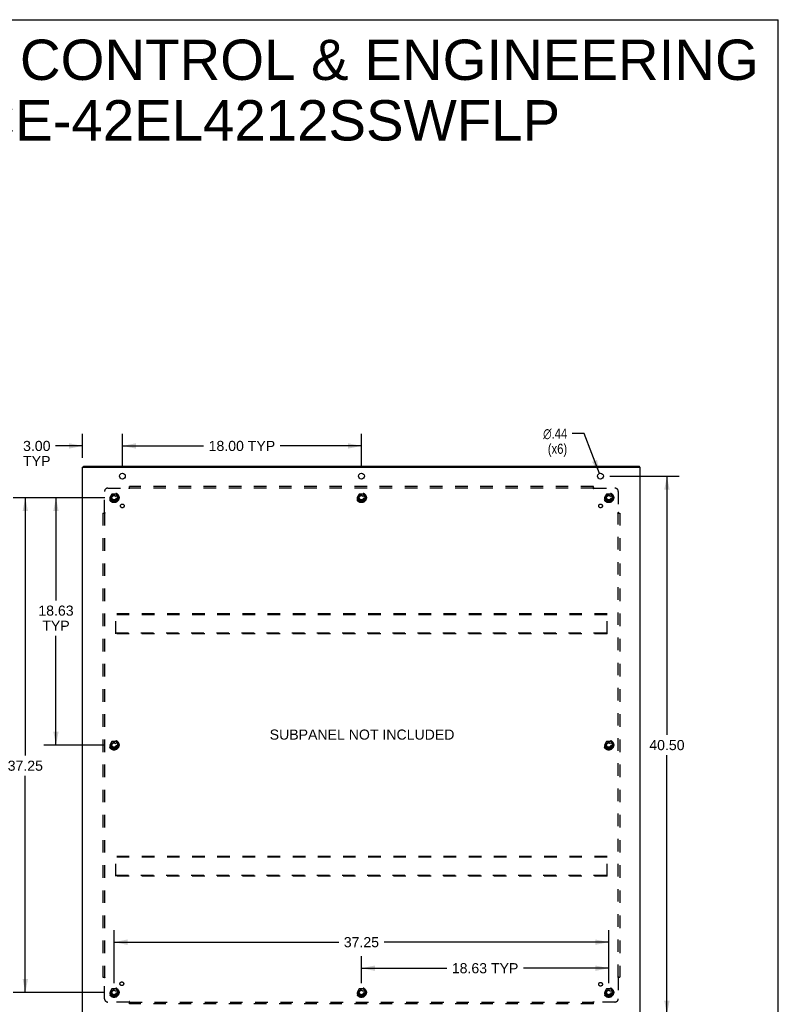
# Model space of a CAD drawing. Header units: inches. Extents: x 0 to 172, y 0 to 111.
# Tile 23 of 23: x 115 to 172, y 37 to 111. Entities that reach past the tile are written whole.
import ezdxf

# ---------------------------------------------------------------- set-up
doc = ezdxf.new("R2010")
doc.units = ezdxf.units.IN
doc.header["$LTSCALE"] = 9.468354
doc.header["$MEASUREMENT"] = 0
doc.linetypes.add('HIDDEN', pattern=[0.2, 0.1, -0.1])
doc.layers.get('0').update_dxf_attribs({"linetype": 'CONTINUOUS'})
for name, color, linetype in [('DEFAULT_2', 8, 'HIDDEN'), ('DIMENSIONS', 7, 'CONTINUOUS'), ('SUBPANEL', 7, 'CONTINUOUS')]:
    doc.layers.add(name, color=color, linetype=linetype)
doc.styles.get("Standard").update_dxf_attribs({"font": 'arial.ttf'})
doc.styles.add('TEXTSTYLE_1', font='gdt', dxfattribs={"width": 0.8})
doc.dimstyles.new('DIMSTYLE_1', dxfattribs={"dimtxt": 0.759494, "dimasz": 1.012658, "dimexe": 0.09, "dimexo": 0.07, "dimgap": 0.0375, "dimtad": 0, "dimtih": 1, "dimtoh": 1, "dimzin": 4, "dimdsep": 46, "dimtxsty": 'Standard', "dimblk": '_FILLED', "dimblk1": '_FILLED', "dimblk2": '_FILLED', "dimcen": 0.09, "dimadec": 3, "dimazin": 1, "dimtfac": 1, "dimtdec": 3, "dimtofl": 0, "dimtmove": 0, "dimatfit": 3, "dimldrblk": '_FILLED', "dimfxl": 0, "dimtolj": 1, "dimtzin": 4, "dimarcsym": 0})
doc.dimstyles.new('DIMSTYLE_2', dxfattribs={"dimtxt": 0.759494, "dimasz": 1.012658, "dimexe": 0.09, "dimexo": 0.07, "dimgap": 0.09, "dimtad": 0, "dimtih": 1, "dimtoh": 1, "dimzin": 4, "dimdsep": 46, "dimtxsty": 'Standard', "dimblk": '_FILLED', "dimblk1": '_FILLED', "dimblk2": '_FILLED', "dimcen": 0.09, "dimadec": 3, "dimazin": 1, "dimtfac": 1, "dimtdec": 3, "dimtofl": 0, "dimtmove": 0, "dimatfit": 1, "dimldrblk": '_FILLED', "dimfxl": 0, "dimtolj": 1, "dimtzin": 4, "dimarcsym": 0})

# ---------------------------------------------------------------- blocks, each defined once
blk = doc.blocks.new('_FILLED')
at = {"color": 0, "linetype": 'ByBlock'}
blk.add_solid([(0, 0), (-1, 0.2), (-1, -0.2)], dxfattribs=at)
blk = doc.blocks.new('*D1')
at = {"layer": 'DIMENSIONS', "color": 2, "linetype": 'Continuous'}
for p, q in [((121.425, 75.406), (114.535, 75.406)), ((115.447, 75.406), (115.447, 55.988)), ((115.447, 38.156), (115.447, 54.469)), ((121.425, 38.156), (114.535, 38.156))]:
    blk.add_line(p, q, dxfattribs=at)
at = {"layer": 'DIMENSIONS', "color": 2, "linetype": 'Continuous', "xscale": 1.0126582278, "yscale": 1.0126582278, "zscale": 1.0126582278}
for p, rotation in [((115.447, 75.406), 90), ((115.447, 38.156), 270)]:
    blk.add_blockref('_FILLED', p, dxfattribs=dict(at, rotation=rotation))
at = {"layer": 'DIMENSIONS', "color": 2, "linetype": 'Continuous', "insert": (115.447, 55.608), "char_height": 0.7595, "width": 2.65399, "attachment_point": 2, "line_spacing_factor": 0.9}
blk.add_mtext('37.25', dxfattribs=at)
blk = doc.blocks.new('*D2')
at = {"layer": 'DIMENSIONS', "color": 2, "linetype": 'Continuous'}
for p, q in [((121.425, 75.406), (116.846, 75.406)), ((117.757, 75.406), (117.757, 67.665)), ((117.757, 56.781), (117.757, 65.007)), ((121.425, 56.781), (116.846, 56.781))]:
    blk.add_line(p, q, dxfattribs=at)
at = {"layer": 'DIMENSIONS', "color": 2, "linetype": 'Continuous', "xscale": 1.0126582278, "yscale": 1.0126582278, "zscale": 1.0126582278}
for p, rotation in [((117.757, 75.406), 90), ((117.757, 56.781), 270)]:
    blk.add_blockref('_FILLED', p, dxfattribs=dict(at, rotation=rotation))
at = {"layer": 'DIMENSIONS', "color": 2, "linetype": 'Continuous', "insert": (117.757, 67.285), "char_height": 0.7595, "width": 2.65399, "attachment_point": 2, "line_spacing_factor": 0.9}
blk.add_mtext('18.63\\PTYP', dxfattribs=at)
blk = doc.blocks.new('*D3')
at = {"layer": 'DIMENSIONS', "color": 2, "linetype": 'Continuous'}
for p, q in [((140.759, 38.865), (140.759, 40.896)), ((159.384, 38.865), (159.384, 40.896)), ((140.759, 39.985), (147.189, 39.985)), ((159.384, 39.985), (152.954, 39.985))]:
    blk.add_line(p, q, dxfattribs=at)
at = {"layer": 'DIMENSIONS', "color": 2, "linetype": 'Continuous', "xscale": 1.0126582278, "yscale": 1.0126582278, "zscale": 1.0126582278, "rotation": 180}
blk.add_blockref('_FILLED', (140.759, 39.985), dxfattribs=at)
at = {"layer": 'DIMENSIONS', "color": 2, "linetype": 'Continuous', "xscale": 1.0126582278, "yscale": 1.0126582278, "zscale": 1.0126582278}
blk.add_blockref('_FILLED', (159.384, 39.985), dxfattribs=at)
at = {"layer": 'DIMENSIONS', "color": 2, "linetype": 'Continuous', "insert": (150.072, 40.364), "char_height": 0.7595, "width": 5.00588, "attachment_point": 2, "line_spacing_factor": 0.9}
blk.add_mtext('18.63 TYP', dxfattribs=at)
blk = doc.blocks.new('*D4')
at = {"layer": 'DIMENSIONS', "color": 2, "linetype": 'Continuous'}
for p, q in [((122.134, 38.865), (122.134, 42.856)), ((159.384, 38.865), (159.384, 42.856)), ((122.134, 41.944), (139.053, 41.944)), ((159.384, 41.944), (142.466, 41.944))]:
    blk.add_line(p, q, dxfattribs=at)
at = {"layer": 'DIMENSIONS', "color": 2, "linetype": 'Continuous', "xscale": 1.0126582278, "yscale": 1.0126582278, "zscale": 1.0126582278, "rotation": 180}
blk.add_blockref('_FILLED', (122.134, 41.944), dxfattribs=at)
at = {"layer": 'DIMENSIONS', "color": 2, "linetype": 'Continuous', "xscale": 1.0126582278, "yscale": 1.0126582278, "zscale": 1.0126582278}
blk.add_blockref('_FILLED', (159.384, 41.944), dxfattribs=at)
at = {"layer": 'DIMENSIONS', "color": 2, "linetype": 'Continuous', "insert": (140.759, 42.324), "char_height": 0.7595, "width": 2.65399, "attachment_point": 2, "line_spacing_factor": 0.9}
blk.add_mtext('37.25', dxfattribs=at)
blk = doc.blocks.new('*D5')
at = {"layer": 'DIMENSIONS', "color": 2, "linetype": 'Continuous'}
for p, q in [((163.764, 36.531), (163.764, 38.557)), ((159.468, 36.531), (164.676, 36.531)), ((162.325, 35.781), (164.676, 35.781)), ((163.764, 35.781), (163.764, 33.464)), ((163.764, 33.464), (162.878, 33.464))]:
    blk.add_line(p, q, dxfattribs=at)
at = {"layer": 'DIMENSIONS', "color": 2, "linetype": 'Continuous', "xscale": 1.0126582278, "yscale": 1.0126582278, "zscale": 1.0126582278}
for p, rotation in [((163.764, 36.531), 270), ((163.764, 35.781), 90)]:
    blk.add_blockref('_FILLED', p, dxfattribs=dict(at, rotation=rotation))
at = {"layer": 'DIMENSIONS', "color": 2, "linetype": 'Continuous', "insert": (162.498, 33.844), "char_height": 0.7595, "width": 2.05826, "attachment_point": 3, "line_spacing_factor": 0.9}
blk.add_mtext('.75\\PTYP', dxfattribs=at)
blk = doc.blocks.new('*D6')
at = {"layer": 'DIMENSIONS', "color": 2, "linetype": 'Continuous'}
for p, q in [((119.759, 78.415), (119.759, 80.216)), ((122.759, 77.74), (122.759, 80.216)), ((119.759, 79.304), (117.723, 79.304)), ((122.759, 79.304), (124.785, 79.304))]:
    blk.add_line(p, q, dxfattribs=at)
at = {"layer": 'DIMENSIONS', "color": 2, "linetype": 'Continuous', "xscale": 1.0126582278, "yscale": 1.0126582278, "zscale": 1.0126582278}
blk.add_blockref('_FILLED', (119.759, 79.304), dxfattribs=at)
at = {"layer": 'DIMENSIONS', "color": 2, "linetype": 'Continuous', "xscale": 1.0126582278, "yscale": 1.0126582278, "zscale": 1.0126582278, "rotation": 180}
blk.add_blockref('_FILLED', (122.759, 79.304), dxfattribs=at)
at = {"layer": 'DIMENSIONS', "color": 2, "linetype": 'Continuous', "insert": (117.344, 79.684), "char_height": 0.7595, "width": 2.0639, "attachment_point": 3, "line_spacing_factor": 0.9}
blk.add_mtext('3.00\\PTYP', dxfattribs=at)
blk = doc.blocks.new('*D7')
at = {"layer": 'DIMENSIONS', "color": 2, "linetype": 'Continuous'}
for p, q in [((157.52, 80.228), (156.634, 80.228)), ((158.68, 77.235), (157.52, 80.228))]:
    blk.add_line(p, q, dxfattribs=at)
at = {"layer": 'DIMENSIONS', "color": 2, "linetype": 'Continuous', "xscale": 1.0126582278, "yscale": 1.0126582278, "zscale": 1.0126582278, "rotation": 291.1890275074}
blk.add_blockref('_FILLED', (158.68, 77.235), dxfattribs=at)
at = {"layer": 'DIMENSIONS', "color": 2, "linetype": 'Continuous', "insert": (156.254, 80.608), "char_height": 0.75949, "width": 2.48647, "attachment_point": 3, "line_spacing_factor": 0.9, "style": 'TEXTSTYLE_1'}
blk.add_mtext('{\\fgdt;n}\\fArial;.44\\P(x6)', dxfattribs=at)
blk = doc.blocks.new('*D14')
at = {"layer": 'DIMENSIONS', "color": 2, "linetype": 'Continuous'}
for p, q in [((122.759, 77.74), (122.759, 80.216)), ((140.759, 77.74), (140.759, 80.216)), ((122.759, 79.304), (128.877, 79.304)), ((140.759, 79.304), (134.642, 79.304))]:
    blk.add_line(p, q, dxfattribs=at)
at = {"layer": 'DIMENSIONS', "color": 2, "linetype": 'Continuous', "xscale": 1.0126582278, "yscale": 1.0126582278, "zscale": 1.0126582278, "rotation": 180}
blk.add_blockref('_FILLED', (122.759, 79.304), dxfattribs=at)
at = {"layer": 'DIMENSIONS', "color": 2, "linetype": 'Continuous', "xscale": 1.0126582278, "yscale": 1.0126582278, "zscale": 1.0126582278}
blk.add_blockref('_FILLED', (140.759, 79.304), dxfattribs=at)
at = {"layer": 'DIMENSIONS', "color": 2, "linetype": 'Continuous', "insert": (131.759, 79.684), "char_height": 0.7595, "width": 5.00588, "attachment_point": 2, "line_spacing_factor": 0.9}
blk.add_mtext('18.00 TYP', dxfattribs=at)
blk = doc.blocks.new('*D15')
at = {"layer": 'DIMENSIONS', "color": 2, "linetype": 'Continuous'}
for p, q in [((159.468, 77.031), (164.676, 77.031)), ((163.764, 77.031), (163.764, 57.541)), ((163.764, 36.531), (163.764, 56.022)), ((159.468, 36.531), (164.676, 36.531))]:
    blk.add_line(p, q, dxfattribs=at)
at = {"layer": 'DIMENSIONS', "color": 2, "linetype": 'Continuous', "xscale": 1.0126582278, "yscale": 1.0126582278, "zscale": 1.0126582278}
for p, rotation in [((163.764, 77.031), 90), ((163.764, 36.531), 270)]:
    blk.add_blockref('_FILLED', p, dxfattribs=dict(at, rotation=rotation))
at = {"layer": 'DIMENSIONS', "color": 2, "linetype": 'Continuous', "insert": (163.764, 57.161), "char_height": 0.7595, "width": 2.65399, "attachment_point": 2, "line_spacing_factor": 0.9}
blk.add_mtext('40.50', dxfattribs=at)

msp = doc.modelspace()

# ---------------------------------------------------------------- linework, layer by layer
at = {"color": 7, "linetype": 'Continuous'}
for p, q in [((0, 111.392), (172.152, 111.392)), ((172.152, 0), (172.152, 111.392)), ((119.822, 77.706), (119.822, 77.781)), ((161.696, 77.706), (161.696, 77.781))]:
    msp.add_line(p, q, dxfattribs=at)
at = {"color": 3, "linetype": 'Continuous'}
for p, q in [((119.759, 35.856), (119.759, 77.706)), ((119.759, 77.706), (161.759, 77.706)), ((119.822, 77.781), (161.696, 77.781)), ((161.759, 35.856), (161.759, 77.706))]:
    msp.add_line(p, q, dxfattribs=at)
for centre in [(122.759, 77.031), (140.759, 77.031), (158.759, 77.031)]:
    msp.add_circle(centre, 0.219, dxfattribs=at)
at = {"layer": 'DEFAULT_2', "color": 8, "linetype": 'HIDDEN'}
for p, q in [((121.971, 75.679), (121.817, 75.411)), ((122.289, 75.684), (121.98, 75.684)), ((122.452, 75.411), (122.297, 75.679)), ((140.596, 75.679), (140.442, 75.411)), ((140.914, 75.684), (140.605, 75.684)), ((141.077, 75.411), (140.922, 75.679)), ((159.221, 75.679), (159.067, 75.411)), ((159.539, 75.684), (159.23, 75.684)), ((159.702, 75.411), (159.547, 75.679)), ((121.817, 75.401), (121.971, 75.134)), ((122.289, 75.129), (121.98, 75.129)), ((122.297, 75.134), (122.452, 75.401)), ((140.442, 75.401), (140.596, 75.134)), ((140.914, 75.129), (140.605, 75.129)), ((140.922, 75.134), (141.077, 75.401)), ((159.067, 75.401), (159.221, 75.134)), ((159.539, 75.129), (159.23, 75.129)), ((159.547, 75.134), (159.702, 75.401)), ((122.259, 65.156), (122.259, 66.656)), ((159.259, 66.656), (122.259, 66.656)), ((159.259, 66.581), (122.259, 66.581)), ((159.259, 65.156), (159.259, 66.656)), ((122.259, 65.231), (159.259, 65.231)), ((159.259, 65.156), (122.259, 65.156)), ((121.971, 57.054), (121.817, 56.786)), ((121.817, 56.776), (121.971, 56.509)), ((122.289, 57.059), (121.98, 57.059)), ((122.289, 56.504), (121.98, 56.504)), ((122.452, 56.786), (122.297, 57.054)), ((122.297, 56.509), (122.452, 56.776)), ((159.221, 57.054), (159.067, 56.786)), ((159.067, 56.776), (159.221, 56.509)), ((159.539, 57.059), (159.23, 57.059)), ((159.539, 56.504), (159.23, 56.504)), ((159.702, 56.786), (159.547, 57.054)), ((159.547, 56.509), (159.702, 56.776)), ((122.259, 46.906), (122.259, 48.406)), ((159.259, 48.406), (122.259, 48.406)), ((159.259, 48.331), (122.259, 48.331)), ((159.259, 46.906), (159.259, 48.406)), ((122.259, 46.981), (159.259, 46.981)), ((159.259, 46.906), (122.259, 46.906)), ((121.971, 38.429), (121.817, 38.161)), ((121.817, 38.151), (121.971, 37.884)), ((122.289, 38.434), (121.98, 38.434)), ((122.289, 37.879), (121.98, 37.879)), ((122.452, 38.161), (122.297, 38.429)), ((122.297, 37.884), (122.452, 38.151)), ((140.596, 38.429), (140.442, 38.161)), ((140.442, 38.151), (140.596, 37.884)), ((140.914, 38.434), (140.605, 38.434)), ((140.914, 37.879), (140.605, 37.879)), ((141.077, 38.161), (140.922, 38.429)), ((140.922, 37.884), (141.077, 38.151)), ((159.221, 38.429), (159.067, 38.161)), ((159.067, 38.151), (159.221, 37.884)), ((159.539, 38.434), (159.23, 38.434)), ((159.539, 37.879), (159.23, 37.879)), ((159.702, 38.161), (159.547, 38.429)), ((159.547, 37.884), (159.702, 38.151))]:
    msp.add_line(p, q, dxfattribs=at)
for centre, radius in [((122.134, 75.406), 0.372), ((122.134, 75.406), 0.356), ((122.134, 75.406), 0.312), ((122.134, 75.406), 0.204), ((140.759, 75.406), 0.372), ((140.759, 75.406), 0.356), ((140.759, 75.406), 0.312), ((140.759, 75.406), 0.204), ((159.384, 75.406), 0.372), ((159.384, 75.406), 0.356), ((159.384, 75.406), 0.312), ((159.384, 75.406), 0.204), ((122.134, 75.406), 0.188), ((122.134, 75.406), 0.183), ((122.134, 75.406), 0.165), ((140.759, 75.406), 0.188), ((140.759, 75.406), 0.183), ((140.759, 75.406), 0.165), ((159.384, 75.406), 0.188), ((159.384, 75.406), 0.183), ((159.384, 75.406), 0.165), ((122.134, 56.781), 0.372), ((122.134, 56.781), 0.356), ((122.134, 56.781), 0.312), ((159.384, 56.781), 0.372), ((159.384, 56.781), 0.356), ((159.384, 56.781), 0.312), ((122.134, 56.781), 0.204), ((122.134, 56.781), 0.188), ((122.134, 56.781), 0.183), ((122.134, 56.781), 0.165), ((159.384, 56.781), 0.204), ((159.384, 56.781), 0.188), ((159.384, 56.781), 0.183), ((159.384, 56.781), 0.165), ((122.134, 38.156), 0.372), ((122.134, 38.156), 0.356), ((122.134, 38.156), 0.312), ((122.134, 38.156), 0.204), ((122.134, 38.156), 0.188), ((122.134, 38.156), 0.183), ((122.134, 38.156), 0.165), ((140.759, 38.156), 0.372), ((140.759, 38.156), 0.356), ((140.759, 38.156), 0.312), ((140.759, 38.156), 0.204), ((140.759, 38.156), 0.188), ((140.759, 38.156), 0.183), ((140.759, 38.156), 0.165), ((159.384, 38.156), 0.372), ((159.384, 38.156), 0.356), ((159.384, 38.156), 0.312), ((159.384, 38.156), 0.204), ((159.384, 38.156), 0.188), ((159.384, 38.156), 0.183), ((159.384, 38.156), 0.165)]:
    msp.add_circle(centre, radius, dxfattribs=at)
for centre, start, end in [((121.98, 75.674), 90.01235, 149.98915), ((122.289, 75.674), 30.01204, 89.98872), ((140.605, 75.674), 90.01235, 149.98915), ((140.914, 75.674), 30.01204, 89.98872), ((159.23, 75.674), 90.01235, 149.98915), ((159.539, 75.674), 30.01204, 89.98872), ((121.825, 75.406), 150.01268, 209.98829), ((121.98, 75.139), 210.01204, 269.98872), ((122.289, 75.139), 270.01235, 329.98915), ((122.443, 75.406), 330.01268, 29.98829), ((140.45, 75.406), 150.01268, 209.98829), ((140.605, 75.139), 210.01204, 269.98872), ((140.914, 75.139), 270.01235, 329.98915), ((141.068, 75.406), 330.01268, 29.98829), ((159.075, 75.406), 150.01268, 209.98829), ((159.23, 75.139), 210.01204, 269.98872), ((159.539, 75.139), 270.01235, 329.98915), ((159.693, 75.406), 330.01268, 29.98829), ((121.825, 56.781), 150.01268, 209.98829), ((121.98, 57.049), 90.01235, 149.98915), ((121.98, 56.514), 210.01204, 269.98872), ((122.289, 57.049), 30.01204, 89.98872), ((122.289, 56.514), 270.01235, 329.98915), ((122.443, 56.781), 330.01268, 29.98829), ((159.075, 56.781), 150.01268, 209.98829), ((159.23, 57.049), 90.01235, 149.98915), ((159.23, 56.514), 210.01204, 269.98872), ((159.539, 57.049), 30.01204, 89.98872), ((159.539, 56.514), 270.01235, 329.98915), ((159.693, 56.781), 330.01268, 29.98829), ((121.825, 38.156), 150.01268, 209.98829), ((121.98, 38.424), 90.01235, 149.98915), ((121.98, 37.889), 210.01204, 269.98872), ((122.289, 38.424), 30.01204, 89.98872), ((122.289, 37.889), 270.01235, 329.98915), ((122.443, 38.156), 330.01268, 29.98829), ((140.45, 38.156), 150.01268, 209.98829), ((140.605, 38.424), 90.01235, 149.98915), ((140.605, 37.889), 210.01204, 269.98872), ((140.914, 38.424), 30.01204, 89.98872), ((140.914, 37.889), 270.01235, 329.98915), ((141.068, 38.156), 330.01268, 29.98829), ((159.075, 38.156), 150.01268, 209.98829), ((159.23, 38.424), 90.01235, 149.98915), ((159.23, 37.889), 210.01204, 269.98872), ((159.539, 38.424), 30.01204, 89.98872), ((159.539, 37.889), 270.01235, 329.98915), ((159.693, 38.156), 330.01268, 29.98829)]:
    msp.add_arc(centre, 0.01, start, end, dxfattribs=at)
at = {"layer": 'SUBPANEL', "color": 8, "linetype": 'HIDDEN'}
for p, q in [((121.416, 74.286), (121.416, 75.875)), ((121.666, 76.125), (123.255, 76.125)), ((123.268, 76.105), (123.265, 76.112)), ((123.291, 76.084), (123.291, 76.25)), ((158.228, 76.25), (123.291, 76.25)), ((158.228, 76.125), (123.291, 76.125)), ((158.228, 76.084), (158.228, 76.25)), ((158.263, 76.125), (159.853, 76.125)), ((160.103, 75.875), (160.103, 74.286)), ((121.291, 74.25), (121.291, 39.313)), ((121.291, 74.25), (121.456, 74.25)), ((121.416, 74.25), (121.416, 39.313)), ((160.062, 74.25), (160.228, 74.25)), ((160.083, 74.272), (160.09, 74.276)), ((160.103, 39.313), (160.103, 74.25)), ((160.117, 74.272), (160.114, 74.275)), ((160.122, 74.267), (160.117, 74.272)), ((160.228, 74.25), (160.228, 39.313)), ((121.291, 39.313), (121.456, 39.313)), ((121.435, 39.291), (121.429, 39.287)), ((160.062, 39.313), (160.228, 39.313)), ((121.416, 37.688), (121.416, 39.277)), ((160.103, 39.277), (160.103, 37.688)), ((123.255, 37.438), (121.666, 37.438)), ((123.291, 37.313), (123.291, 37.479)), ((123.291, 37.438), (158.228, 37.438)), ((158.228, 37.313), (123.291, 37.313)), ((158.228, 37.313), (158.228, 37.479)), ((158.245, 37.419), (158.249, 37.423)), ((158.249, 37.423), (158.253, 37.427)), ((158.25, 37.457), (158.254, 37.451)), ((159.853, 37.438), (158.263, 37.438))]:
    msp.add_line(p, q, dxfattribs=at)
for points in [[(123.266, 76.136), (123.264, 76.135), (123.262, 76.133), (123.261, 76.131), (123.259, 76.129), (123.258, 76.128), (123.256, 76.126), (123.255, 76.125)], [(123.265, 76.112), (123.263, 76.114), (123.262, 76.116), (123.26, 76.118), (123.259, 76.12), (123.258, 76.122), (123.256, 76.124), (123.255, 76.125)], [(123.274, 76.144), (123.269, 76.14), (123.266, 76.136)], [(123.291, 76.084), (123.289, 76.085), (123.287, 76.086), (123.286, 76.086), (123.284, 76.087), (123.283, 76.088), (123.282, 76.089), (123.28, 76.09), (123.279, 76.092), (123.277, 76.093), (123.276, 76.095), (123.275, 76.096), (123.273, 76.098), (123.272, 76.1), (123.271, 76.101), (123.27, 76.103), (123.268, 76.105)], [(123.291, 76.164), (123.289, 76.162), (123.288, 76.16), (123.286, 76.158), (123.285, 76.156), (123.283, 76.154), (123.282, 76.153), (123.281, 76.151), (123.279, 76.15), (123.278, 76.148), (123.276, 76.147), (123.275, 76.145), (123.274, 76.144)], [(158.228, 76.164), (158.229, 76.162), (158.231, 76.16), (158.232, 76.158), (158.234, 76.156), (158.235, 76.154), (158.237, 76.153), (158.238, 76.151), (158.239, 76.15), (158.241, 76.148), (158.242, 76.147), (158.244, 76.145), (158.245, 76.144), (158.249, 76.14)], [(158.228, 76.084), (158.23, 76.085), (158.231, 76.086), (158.233, 76.086), (158.234, 76.087), (158.236, 76.088), (158.237, 76.089), (158.238, 76.09), (158.24, 76.092), (158.241, 76.093), (158.243, 76.095), (158.244, 76.096), (158.245, 76.098), (158.246, 76.1), (158.248, 76.101), (158.249, 76.103), (158.25, 76.105), (158.254, 76.112)], [(158.249, 76.14), (158.253, 76.136), (158.254, 76.135), (158.256, 76.133), (158.258, 76.131), (158.259, 76.129), (158.261, 76.128), (158.262, 76.126), (158.263, 76.125)], [(158.254, 76.112), (158.255, 76.114), (158.257, 76.116), (158.258, 76.118), (158.259, 76.12), (158.261, 76.122), (158.262, 76.124), (158.263, 76.125)], [(121.377, 74.25), (121.379, 74.252), (121.381, 74.253), (121.383, 74.254), (121.385, 74.256), (121.386, 74.257), (121.388, 74.259), (121.39, 74.26), (121.391, 74.262), (121.393, 74.263), (121.394, 74.264), (121.395, 74.266), (121.397, 74.267), (121.398, 74.269)], [(121.398, 74.269), (121.403, 74.273), (121.404, 74.275), (121.406, 74.277), (121.408, 74.278), (121.41, 74.28), (121.411, 74.282), (121.413, 74.283), (121.414, 74.284), (121.416, 74.286)], [(121.429, 74.276), (121.427, 74.278), (121.425, 74.279), (121.422, 74.28), (121.421, 74.282), (121.419, 74.283), (121.417, 74.284), (121.416, 74.286)], [(121.456, 74.25), (121.456, 74.252), (121.455, 74.253), (121.454, 74.255), (121.454, 74.256), (121.453, 74.258), (121.452, 74.259), (121.45, 74.261), (121.449, 74.262), (121.448, 74.263), (121.446, 74.265), (121.445, 74.266), (121.443, 74.267), (121.441, 74.269), (121.439, 74.27), (121.437, 74.271), (121.435, 74.272), (121.429, 74.276)], [(160.062, 74.25), (160.063, 74.252), (160.063, 74.253), (160.064, 74.255), (160.065, 74.256), (160.066, 74.258), (160.067, 74.259), (160.068, 74.261), (160.069, 74.262), (160.071, 74.263), (160.072, 74.265), (160.074, 74.266), (160.076, 74.267), (160.077, 74.269), (160.079, 74.27), (160.081, 74.271), (160.083, 74.272)], [(160.09, 74.276), (160.092, 74.278), (160.094, 74.279), (160.096, 74.28), (160.098, 74.282), (160.1, 74.283), (160.102, 74.284), (160.103, 74.286)], [(160.114, 74.275), (160.112, 74.277), (160.111, 74.278), (160.109, 74.28), (160.107, 74.282), (160.106, 74.283), (160.104, 74.284), (160.103, 74.286)], [(160.142, 74.25), (160.14, 74.252), (160.138, 74.253), (160.136, 74.254), (160.134, 74.256), (160.132, 74.257), (160.131, 74.259), (160.129, 74.26), (160.127, 74.262), (160.126, 74.263), (160.125, 74.264), (160.123, 74.266), (160.122, 74.267)], [(121.377, 39.313), (121.379, 39.311), (121.381, 39.31), (121.383, 39.308), (121.385, 39.307), (121.386, 39.306), (121.388, 39.304), (121.39, 39.303), (121.391, 39.301), (121.393, 39.3), (121.394, 39.298), (121.395, 39.297), (121.397, 39.296)], [(121.397, 39.296), (121.401, 39.291), (121.404, 39.288)], [(121.404, 39.288), (121.406, 39.286), (121.408, 39.285), (121.41, 39.283), (121.411, 39.281), (121.413, 39.28), (121.414, 39.279), (121.416, 39.277)], [(121.456, 39.313), (121.456, 39.311), (121.455, 39.309), (121.454, 39.308), (121.454, 39.307), (121.453, 39.305), (121.452, 39.304), (121.45, 39.302), (121.449, 39.301), (121.448, 39.299), (121.446, 39.298), (121.445, 39.297), (121.443, 39.296), (121.441, 39.294), (121.439, 39.293), (121.437, 39.292), (121.435, 39.291)], [(160.062, 39.313), (160.063, 39.311), (160.063, 39.309), (160.064, 39.308), (160.065, 39.307), (160.066, 39.305), (160.067, 39.304), (160.068, 39.302), (160.069, 39.301), (160.071, 39.299), (160.072, 39.298), (160.074, 39.297), (160.076, 39.296), (160.077, 39.294), (160.079, 39.293), (160.081, 39.292), (160.083, 39.291), (160.09, 39.287)], [(160.117, 39.291), (160.114, 39.288), (160.112, 39.286), (160.111, 39.285), (160.109, 39.283), (160.107, 39.281), (160.106, 39.28), (160.104, 39.279), (160.103, 39.277)], [(160.142, 39.313), (160.14, 39.311), (160.138, 39.31), (160.136, 39.308), (160.134, 39.307), (160.132, 39.306), (160.131, 39.304), (160.129, 39.303), (160.127, 39.301), (160.126, 39.3), (160.125, 39.298), (160.123, 39.297), (160.122, 39.296), (160.117, 39.291)], [(121.429, 39.287), (121.427, 39.285), (121.425, 39.284), (121.422, 39.283), (121.421, 39.281), (121.419, 39.28), (121.417, 39.279), (121.416, 39.277)], [(160.09, 39.287), (160.092, 39.285), (160.094, 39.284), (160.096, 39.283), (160.098, 39.281), (160.1, 39.28), (160.102, 39.279), (160.103, 39.277)], [(123.265, 37.451), (123.263, 37.449), (123.262, 37.447), (123.26, 37.445), (123.259, 37.443), (123.258, 37.441), (123.256, 37.439), (123.255, 37.438)], [(123.272, 37.42), (123.268, 37.425), (123.266, 37.427), (123.264, 37.428), (123.262, 37.43), (123.261, 37.432), (123.259, 37.433), (123.258, 37.435), (123.256, 37.436), (123.255, 37.438)], [(123.291, 37.479), (123.289, 37.478), (123.287, 37.477), (123.286, 37.477), (123.284, 37.476), (123.283, 37.475), (123.282, 37.474), (123.28, 37.473), (123.279, 37.471), (123.277, 37.47), (123.276, 37.468), (123.275, 37.467), (123.273, 37.465), (123.272, 37.463), (123.271, 37.461), (123.27, 37.46), (123.268, 37.457), (123.265, 37.451)], [(123.291, 37.399), (123.289, 37.401), (123.288, 37.403), (123.286, 37.405), (123.285, 37.407), (123.283, 37.408), (123.282, 37.41), (123.281, 37.412), (123.279, 37.413), (123.278, 37.415), (123.276, 37.416), (123.275, 37.418), (123.274, 37.419), (123.272, 37.42)], [(158.228, 37.479), (158.23, 37.478), (158.231, 37.477), (158.233, 37.477), (158.234, 37.476), (158.236, 37.475), (158.237, 37.474), (158.238, 37.473), (158.24, 37.471), (158.241, 37.47), (158.243, 37.468), (158.244, 37.467), (158.245, 37.465), (158.246, 37.463), (158.248, 37.461), (158.249, 37.46), (158.25, 37.457)], [(158.228, 37.399), (158.229, 37.401), (158.231, 37.403), (158.232, 37.405), (158.234, 37.407), (158.235, 37.408), (158.237, 37.41), (158.238, 37.412), (158.239, 37.413), (158.241, 37.415), (158.242, 37.416), (158.244, 37.418), (158.245, 37.419)], [(158.253, 37.427), (158.254, 37.428), (158.256, 37.43), (158.258, 37.432), (158.259, 37.433), (158.261, 37.435), (158.262, 37.436), (158.263, 37.438)], [(158.254, 37.451), (158.255, 37.449), (158.257, 37.447), (158.258, 37.445), (158.259, 37.443), (158.261, 37.441), (158.262, 37.439), (158.263, 37.438)]]:
    msp.add_lwpolyline(points, dxfattribs=at)
for centre, radius in [((122.134, 75.406), 0.25), ((140.759, 75.406), 0.25), ((159.384, 75.406), 0.25), ((122.753, 74.788), 0.141), ((158.766, 74.788), 0.141), ((122.134, 56.781), 0.25), ((159.384, 56.781), 0.25), ((122.714, 38.812), 0.141), ((158.766, 38.775), 0.141), ((122.134, 38.156), 0.25), ((140.759, 38.156), 0.25), ((159.384, 38.156), 0.25)]:
    msp.add_circle(centre, radius, dxfattribs=at)
for centre, start, end in [((121.666, 75.875), 90, 180), ((159.853, 75.875), 0, 90), ((121.666, 37.688), 180, 270), ((159.853, 37.688), 270, 360)]:
    msp.add_arc(centre, 0.25, start, end, dxfattribs=at)

# ---------------------------------------------------------------- texts
at = {"layer": 'DIMENSIONS', "color": 2, "linetype": 'Continuous', "attachment_point": 2, "line_spacing_factor": 0.9}
for s, insert, char_height, width in [('SAGINAW CONTROL & ENGINEERING\\PSCE-42EL4212SSWFLP', (132.253, 109.893), 3.03797, 76.72862), ('SUBPANEL NOT INCLUDED', (140.806, 57.952), 0.75949, 13.88829)]:
    msp.add_mtext(s, dxfattribs=dict(at, insert=insert, char_height=char_height, width=width))

# ---------------------------------------------------------------- dimensions: what is measured, and where the dimension line sits
at = {"layer": 'DIMENSIONS', "color": 2, "linetype": 'Continuous'}
for base, p1, p2, text, picture, middle in [((122.759, 79.304), (119.759, 80.286), (122.759, 77.67), '<>\\PTYP', '*D6', (116.312, 78.735)), ((140.759, 79.304), (122.759, 77.67), (140.759, 77.67), '<> TYP', '*D14', (131.759, 79.304))]:
    dim = msp.add_linear_dim(base=base, p1=p1, p2=p2, text=text, dimstyle='DIMSTYLE_1', dxfattribs=at)
    dim.commit()
    dim.dimension.update_dxf_attribs({"geometry": picture, "text_midpoint": middle, "dimtype": 160})
dim = msp.add_diameter_dim_2p(p1=(158.68, 77.235), p2=(158.838, 76.827), text='%%c<>\\P(x6)', dimstyle='DIMSTYLE_2', override={"dimpost": '<>'}, dxfattribs=at)
dim.commit()
dim.dimension.update_dxf_attribs({"geometry": '*D7', "text_midpoint": (155.011, 79.658), "dimtype": 163})
for base, p1, p2, angle, picture, middle in [((163.764, 36.531), (159.398, 77.031), (159.398, 36.531), 270, '*D15', (163.744, 56.777)), ((115.447, 38.156), (121.495, 75.406), (121.495, 38.156), 270, '*D1', (115.448, 55.224)), ((122.134, 41.944), (159.384, 38.795), (122.134, 38.795), 180, '*D4', (140.76, 41.94))]:
    dim = msp.add_linear_dim(base=base, p1=p1, p2=p2, angle=angle, dimstyle='DIMSTYLE_1', dxfattribs=at)
    dim.commit()
    dim.dimension.update_dxf_attribs({"geometry": picture, "text_midpoint": middle, "dimtype": 160})
for base, p1, p2, angle, text, picture, middle in [((117.757486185, 56.781444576), (121.495424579, 75.406444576), (121.495424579, 56.781444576), 270, '<>\\PTYP', '*D2', (117.757486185, 66.335739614)), ((140.759285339, 39.984693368), (159.384285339, 38.795305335), (140.759285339, 38.795305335), 180, '<> TYP', '*D3', (150.071785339, 39.984693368)), ((163.764, 36.531), (162.255, 35.781), (159.398, 36.531), 90, '<>\\PTYP', '*D5', (161.469, 32.894))]:
    dim = msp.add_linear_dim(base=base, p1=p1, p2=p2, angle=angle, text=text, dimstyle='DIMSTYLE_1', dxfattribs=at)
    dim.commit()
    dim.dimension.update_dxf_attribs({"geometry": picture, "text_midpoint": middle, "dimtype": 160})

doc.saveas('drawing.dxf')
